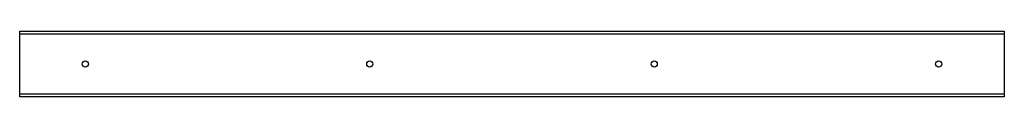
# Model space of a CAD drawing. Header units: inches. Extents: x 58.2 to 148.2, y 50.4 to 56.4.
import ezdxf

# ---------------------------------------------------------------- set-up
doc = ezdxf.new("R2010")
doc.units = ezdxf.units.IN
doc.header["$MEASUREMENT"] = 0
doc.layers.add('Visible Edges(ANSI)', color=7, linetype='Continuous', lineweight=25)
doc.layers.add('Visible Tangent Edges(ANSI)', color=7, linetype='Continuous', lineweight=25)

msp = doc.modelspace()

# ---------------------------------------------------------------- linework, layer by layer
at = {"layer": 'Visible Edges(ANSI)'}
for p, q in [((58.192, 56.164), (58.192, 56.414)), ((58.192, 56.414), (148.192, 56.414)), ((58.192, 50.664), (58.192, 56.164)), ((148.192, 56.414), (148.192, 56.164)), ((148.192, 56.164), (148.192, 50.664)), ((58.192, 50.414), (58.192, 50.664)), ((148.192, 50.414), (58.192, 50.414)), ((148.192, 50.664), (148.192, 50.414))]:
    msp.add_line(p, q, dxfattribs=at)
for centre in [(64.192, 53.414), (90.192, 53.414), (116.192, 53.414), (142.192, 53.414)]:
    msp.add_circle(centre, 0.281, dxfattribs=at)
at = {"layer": 'Visible Tangent Edges(ANSI)'}
for p, q in [((58.192, 56.164), (148.192, 56.164)), ((148.192, 50.664), (58.192, 50.664))]:
    msp.add_line(p, q, dxfattribs=at)

doc.saveas('drawing.dxf')
